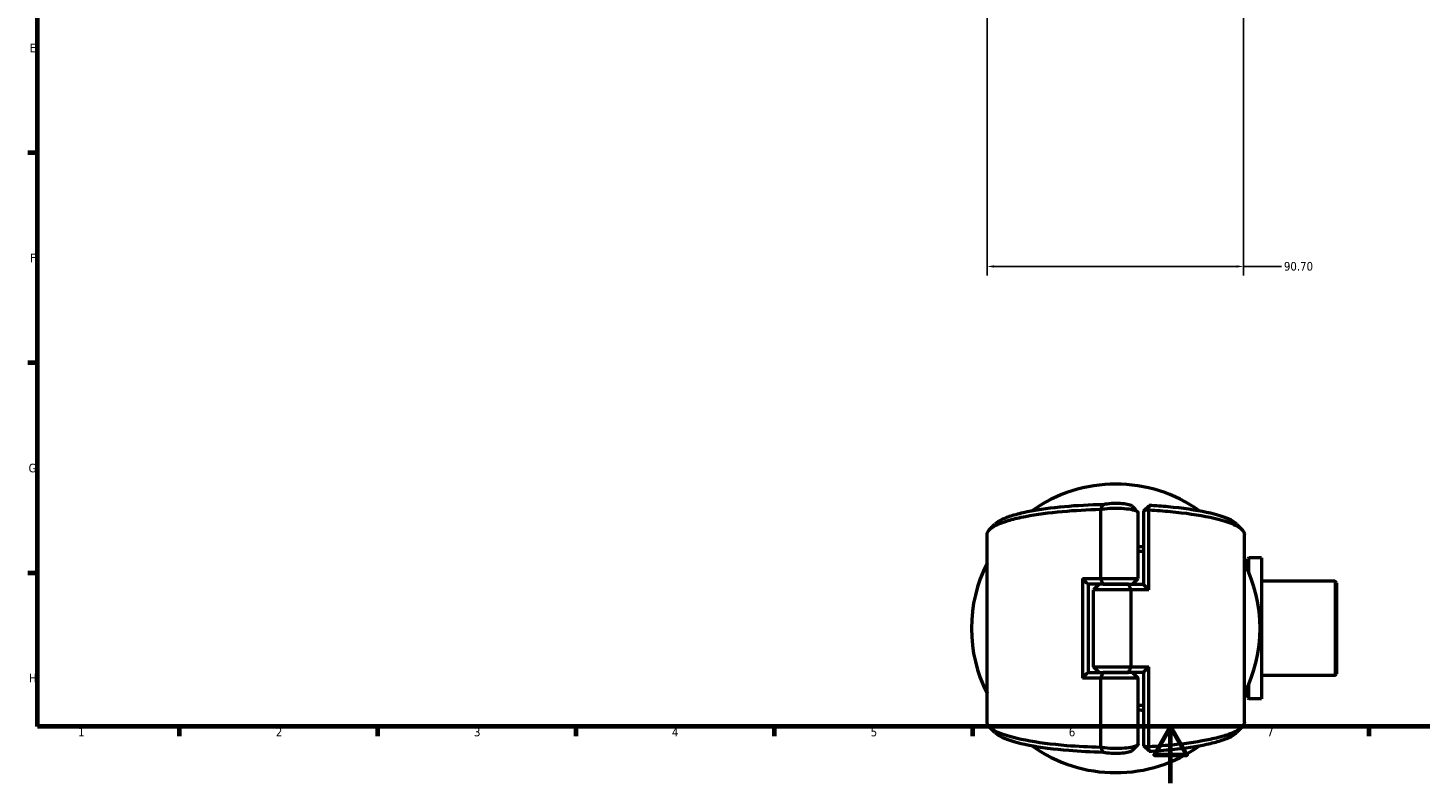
# Model space of a CAD drawing. Header units: millimetres. Extents: x 0 to 904, y 0 to 916.
# Tile 1 of 9: x 17 to 509, y 0 to 267. Entities that reach past the tile are written whole.
import ezdxf

# ---------------------------------------------------------------- set-up
doc = ezdxf.new("R2010")
doc.units = ezdxf.units.MM
for name, color, linetype, lineweight in [('Border (ANSI)', 7, 'Continuous', 70), ('Dimension (ANSI)', 7, 'Continuous', 25), ('Visible (ANSI)', 7, 'Continuous', 50), ('Visible Narrow (ANSI)', 7, 'Continuous', 35)]:
    doc.layers.add(name, color=color, linetype=linetype, lineweight=lineweight)
doc.styles.add('Note Text (ANSI)', font='tahoma.ttf')
doc.dimstyles.new('Default - mm (ANSI)', dxfattribs={"dimtxt": 3.048, "dimasz": 2.5, "dimexe": 3.175, "dimexo": 1.6002, "dimgap": 0.8, "dimtad": 0, "dimtoh": 1, "dimrnd": 1e-08, "dimzin": 4, "dimdsep": 46, "dimtxsty": 'Note Text (ANSI)', "dimcen": 0.09, "dimdle": 10, "dimclrd": 256, "dimclre": 256, "dimclrt": 256, "dimadec": 1, "dimazin": 1, "dimtfac": 1, "dimtofl": 0, "dimtmove": 0, "dimatfit": 3, "dimfxl": 1, "dimtolj": 1, "dimtzin": 4, "dimlwd": -1, "dimlwe": -1, "dimarcsym": 0})

# ---------------------------------------------------------------- blocks, each defined once
blk = doc.blocks.new('Borders Default Border')
at = {"layer": 'Border (ANSI)'}
for p, q in [((20, 222.75), (16.55, 222.75)), ((20, 148.5), (16.55, 148.5)), ((20, 74.25), (16.55, 74.25)), ((70.08, 20), (70.08, 16.55)), ((140.17, 20), (140.17, 16.55)), ((210.25, 20), (210.25, 16.55)), ((280.33, 20), (280.33, 16.55)), ((350.42, 20), (350.42, 16.55)), ((490.58, 20), (490.58, 16.55))]:
    blk.add_line(p, q, dxfattribs=at)
at = {"layer": 'Border (ANSI)', "flags": 128}
for points in [[(20, 20), (20, 574), (821, 574), (821, 20), (20, 20)], [(420.5, 0), (420.5, 20), (414.73, 10), (426.27, 10), (420.5, 20)]]:
    blk.add_lwpolyline(points, dxfattribs=at)
at = {"layer": 'Border (ANSI)', "char_height": 3.05, "attachment_point": 7, "style": 'Note Text (ANSI)'}
for s, insert in [('E', (17.21, 258.35)), ('F', (17.29, 184.1)), ('G', (16.81, 109.79)), ('H', (16.97, 35.6)), ('1', (34.35, 16.55)), ('2', (104.2, 16.55)), ('3', (174.26, 16.49)), ('4', (244.23, 16.55)), ('5', (314.48, 16.49)), ('6', (384.49, 16.49)), ('7', (454.6, 16.55))]:
    blk.add_mtext(s, dxfattribs=dict(at, insert=insert))
blk = doc.blocks.new('*D7')
at = {"layer": 'Defpoints', "color": 0, "transparency": 16777216}
for p in [(446.28, 324.1), (355.59, 318.86), (446.28, 182.62)]:
    blk.add_point(p, dxfattribs=at)
at = {"layer": 'Dimension (ANSI)', "transparency": 16777216}
for p, q in [((446.28, 322.5), (446.28, 179.44)), ((355.59, 317.26), (355.59, 179.44)), ((358.09, 182.62), (443.78, 182.62)), ((446.28, 182.62), (459.73, 182.62))]:
    blk.add_line(p, q, dxfattribs=at)
for points in [[(358.09, 183.03), (358.09, 182.2), (355.59, 182.62)], [(443.78, 183.03), (443.78, 182.2), (446.28, 182.62)]]:
    blk.add_solid(points, dxfattribs=at)
at = {"layer": 'Dimension (ANSI)', "transparency": 16777216, "insert": (460.53, 184.2), "char_height": 3.048, "attachment_point": 1, "style": 'Note Text (ANSI)'}
blk.add_mtext('\\A1;90.70', dxfattribs=at)

msp = doc.modelspace()

# ---------------------------------------------------------------- linework, layer by layer
at = {"layer": 'Visible (ANSI)'}
for p, q in [((395.671, 96.768), (395.671, 72.283)), ((408.995, 72.283), (408.995, 95.615)), ((410.885, 96.209), (412.885, 98.144)), ((412.829, 96.545), (410.885, 96.209)), ((410.885, 96.209), (410.885, 70.234)), ((412.829, 68.283), (412.829, 96.545)), ((355.585, 21.549), (355.585, 87.867)), ((446.585, 21.549), (446.585, 87.867)), ((447.294, 76.29), (447.813, 79.232)), ((452.565, 79.645), (448.305, 79.645)), ((452.565, 79.645), (452.565, 29.771)), ((389.342, 72.283), (389.342, 37.133)), ((389.342, 72.283), (395.671, 72.283)), ((391.285, 70.332), (391.285, 39.084)), ((396.609, 70.283), (391.285, 70.283)), ((395.175, 70.283), (393.175, 68.283)), ((395.671, 72.283), (408.995, 72.283)), ((405.562, 70.283), (396.609, 70.283)), ((396.609, 70.283), (405.562, 70.283)), ((405.562, 70.283), (410.885, 70.283)), ((406.995, 70.283), (408.995, 72.283)), ((478.585, 71.333), (452.565, 71.333)), ((479.085, 70.833), (479.085, 38.584)), ((406.5, 68.283), (393.175, 68.283)), ((393.175, 41.133), (393.175, 68.283)), ((412.829, 68.283), (406.5, 68.283)), ((406.5, 41.133), (406.5, 68.283)), ((393.175, 41.133), (406.5, 41.133)), ((395.175, 39.133), (393.175, 41.133)), ((406.5, 41.133), (412.829, 41.133)), ((412.829, 12.872), (412.829, 41.133)), ((395.671, 37.133), (389.342, 37.133)), ((391.285, 39.133), (396.609, 39.133)), ((408.995, 37.133), (395.671, 37.133)), ((395.671, 37.133), (395.671, 12.648)), ((396.609, 39.133), (405.562, 39.133)), ((405.562, 39.133), (396.609, 39.133)), ((410.885, 39.133), (405.562, 39.133)), ((406.995, 39.133), (408.995, 37.133)), ((408.995, 13.802), (408.995, 37.133)), ((410.885, 39.182), (410.885, 13.207)), ((478.585, 38.084), (452.565, 38.084)), ((447.294, 33.126), (447.813, 30.185)), ((452.565, 29.771), (448.305, 29.771)), ((410.885, 13.207), (412.829, 12.872)), ((412.885, 11.273), (410.885, 13.207))]:
    msp.add_line(p, q, dxfattribs=at)
for centre, radius, start, end in [((401.085, 54.708), 51, 54.36111, 125.63889), ((448.305, 79.145), 0.5, 90, 170), ((401.085, 54.708), 51, 153.14554, 206.85446), ((401.085, 54.708), 51, 333.14554, 26.85446), ((478.585, 70.833), 0.5, 0, 90), ((478.585, 38.584), 0.5, 270, 0), ((448.305, 30.271), 0.5, 190, 270), ((401.085, 54.708), 51, 234.36111, 305.63889)]:
    msp.add_arc(centre, radius, start, end, dxfattribs=at)
for points, knots in [([(406.884, 97.879), (406.814, 97.95), (406.71, 98.019), (406.576, 98.086), (406.353, 98.197), (406.044, 98.3), (405.058, 98.539), (404.269, 98.656), (402.461, 98.808), (401.432, 98.837), (399.304, 98.79), (398.214, 98.7), (397.078, 98.515), (396.839, 98.469), (396.622, 98.419)], [1.7640504, 1.7640504, 1.7640504, 1.7640504, 1.947733, 1.947733, 1.947733, 2.2519338, 2.2519338, 2.7386551, 2.7386551, 3.2534201, 3.2534201, 3.832456, 3.832456, 4.000852, 4.000852, 4.000852, 4.000852]), ([(355.586, 87.867), (355.586, 88.188), (355.673, 88.509), (355.848, 88.828), (356.346, 89.734), (357.551, 90.625), (360.569, 91.985), (361.989, 92.488), (365.286, 93.432), (367.163, 93.873), (373.032, 95.011), (377.486, 95.614), (386.551, 96.427), (391.069, 96.677), (395.671, 96.786)], [1.5623176, 1.5623176, 1.5623176, 1.5623176, 1.6699392, 1.6699392, 1.6699392, 1.9755698, 1.9755698, 2.1678181, 2.1678181, 2.3600664, 2.3600664, 2.7130166, 2.7130166, 3.0212811, 3.0212811, 3.0212811, 3.0212811]), ([(396.622, 98.419), (391.928, 98.324), (387.315, 98.077), (378.368, 97.274), (374.093, 96.693), (368.479, 95.598), (366.689, 95.174), (363.552, 94.267), (362.205, 93.783), (359.901, 92.726), (358.994, 92.147), (358.403, 91.557)], [-3.038705, -3.038705, -3.038705, -3.038705, -2.7130166, -2.7130166, -2.3600664, -2.3600664, -2.1678181, -2.1678181, -1.9755698, -1.9755698, -1.764759, -1.764759, -1.764759, -1.764759]), ([(395.671, 96.768), (395.853, 96.803), (396.043, 96.836), (397.401, 97.051), (398.803, 97.167), (401.529, 97.227), (402.843, 97.19), (405.181, 96.995), (406.216, 96.845), (407.548, 96.537), (407.977, 96.402), (408.3, 96.258), (408.623, 96.114), (408.84, 95.96), (408.976, 95.741), (408.995, 95.678), (408.995, 95.615)], [-3.930402, -3.930402, -3.930402, -3.930402, -3.832456, -3.832456, -3.2534201, -3.2534201, -2.7386551, -2.7386551, -2.2519338, -2.2519338, -1.947733, -1.947733, -1.947733, -1.6435322, -1.6435322, -1.5220608, -1.5220608, -1.5220608, -1.5220608]), ([(396.622, 98.419), (396.462, 98.151), (396.306, 97.88), (396, 97.337), (395.849, 97.062), (395.701, 96.787)], [-0.2644332, -0.2644332, -0.2644332, -0.2644332, -0.13294016, -0.13294016, 0, 0, 0, 0]), ([(412.829, 96.545), (412.839, 96.811), (412.848, 97.078), (412.867, 97.611), (412.877, 97.877), (412.885, 98.144)], [-0.26029679, -0.26029679, -0.26029679, -0.26029679, -0.13020283, -0.13020283, 0, 0, 0, 0]), ([(412.829, 96.545), (415.41, 96.408), (417.931, 96.226), (425.665, 95.51), (430.494, 94.812), (438.42, 93.118), (441.537, 92.127), (445.251, 90.204), (446.235, 89.302), (446.507, 88.392), (446.559, 88.218), (446.585, 88.043), (446.585, 87.867)], [0.2632913, 0.2632913, 0.2632913, 0.2632913, 0.4409316, 0.4409316, 0.8305694, 0.8305694, 1.2148456, 1.2148456, 1.5205589, 1.5205589, 1.5205589, 1.579275, 1.579275, 1.579275, 1.579275]), ([(443.767, 91.557), (443.314, 92.011), (442.674, 92.457), (439.91, 93.919), (436.95, 94.872), (429.377, 96.502), (424.745, 97.173), (417.461, 97.849), (415.2, 98.015), (412.885, 98.144)], [-1.3768336, -1.3768336, -1.3768336, -1.3768336, -1.2148456, -1.2148456, -0.8305694, -0.8305694, -0.4409316, -0.4409316, -0.2749359, -0.2749359, -0.2749359, -0.2749359]), ([(410.885, 83.615), (410.799, 83.61), (410.712, 83.605), (410.086, 83.568), (409.542, 83.54), (408.995, 83.513)], [-0.296560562, -0.296560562, -0.296560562, -0.296560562, -0.288467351, -0.288467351, -0.238108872, -0.238108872, -0.238108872, -0.238108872]), ([(408.995, 81.909), (409.384, 81.929), (409.77, 81.95), (410.398, 81.987), (410.642, 82.001), (410.885, 82.017)], [0.250734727, 0.250734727, 0.250734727, 0.250734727, 0.288467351, 0.288467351, 0.312531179, 0.312531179, 0.312531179, 0.312531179]), ([(410.885, 27.4), (410.642, 27.415), (410.398, 27.43), (409.77, 27.467), (409.384, 27.488), (408.995, 27.507)], [-0.312531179, -0.312531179, -0.312531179, -0.312531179, -0.288467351, -0.288467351, -0.250734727, -0.250734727, -0.250734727, -0.250734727]), ([(408.995, 25.903), (409.542, 25.877), (410.086, 25.848), (410.712, 25.812), (410.799, 25.806), (410.885, 25.801)], [0.238108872, 0.238108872, 0.238108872, 0.238108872, 0.288467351, 0.288467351, 0.296560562, 0.296560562, 0.296560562, 0.296560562]), ([(395.671, 12.63), (391.617, 12.726), (387.629, 12.932), (378.422, 13.679), (373.427, 14.329), (365.093, 15.945), (361.734, 16.906), (357.551, 18.791), (356.346, 19.682), (355.848, 20.588), (355.673, 20.907), (355.586, 21.228), (355.586, 21.549)], [-3.0212811, -3.0212811, -3.0212811, -3.0212811, -2.7497567, -2.7497567, -2.3600664, -2.3600664, -1.9755698, -1.9755698, -1.6699392, -1.6699392, -1.6699392, -1.5623176, -1.5623176, -1.5623176, -1.5623176]), ([(446.585, 21.549), (446.585, 21.374), (446.559, 21.199), (446.507, 21.024), (446.235, 20.114), (445.251, 19.212), (442.571, 17.825), (441.277, 17.309), (438.217, 16.336), (436.452, 15.878), (430.871, 14.685), (426.57, 14.039), (418.972, 13.268), (415.944, 13.037), (412.829, 12.872)], [-1.579275, -1.579275, -1.579275, -1.579275, -1.5205589, -1.5205589, -1.5205589, -1.2148456, -1.2148456, -1.0227075, -1.0227075, -0.8305694, -0.8305694, -0.4777184, -0.4777184, -0.2632913, -0.2632913, -0.2632913, -0.2632913]), ([(358.403, 17.86), (358.994, 17.269), (359.901, 16.691), (363.304, 15.129), (366.5, 14.205), (374.472, 12.65), (379.266, 12.024), (388.356, 11.285), (392.458, 11.082), (396.622, 10.997)], [1.764759, 1.764759, 1.764759, 1.764759, 1.9755698, 1.9755698, 2.3600664, 2.3600664, 2.7497567, 2.7497567, 3.038705, 3.038705, 3.038705, 3.038705]), ([(412.885, 11.273), (415.713, 11.43), (418.461, 11.643), (425.613, 12.371), (429.737, 12.992), (435.07, 14.14), (436.752, 14.58), (439.658, 15.516), (440.882, 16.012), (442.674, 16.959), (443.314, 17.406), (443.767, 17.86)], [0.2749359, 0.2749359, 0.2749359, 0.2749359, 0.4777184, 0.4777184, 0.8305694, 0.8305694, 1.0227075, 1.0227075, 1.2148456, 1.2148456, 1.3768336, 1.3768336, 1.3768336, 1.3768336]), ([(408.995, 13.802), (408.995, 13.738), (408.976, 13.675), (408.84, 13.456), (408.623, 13.302), (408.3, 13.158), (407.977, 13.014), (407.548, 12.88), (406.216, 12.571), (405.181, 12.421), (402.843, 12.227), (401.529, 12.189), (398.803, 12.249), (397.401, 12.365), (396.043, 12.58), (395.853, 12.613), (395.671, 12.648)], [1.5220608, 1.5220608, 1.5220608, 1.5220608, 1.6435322, 1.6435322, 1.947733, 1.947733, 1.947733, 2.2519338, 2.2519338, 2.7386551, 2.7386551, 3.2534201, 3.2534201, 3.832456, 3.832456, 3.930402, 3.930402, 3.930402, 3.930402]), ([(395.701, 12.629), (395.846, 12.36), (395.995, 12.089), (396.3, 11.546), (396.459, 11.27), (396.622, 10.997)], [-0.26449622, -0.26449622, -0.26449622, -0.26449622, -0.13385771, -0.13385771, 0, 0, 0, 0]), ([(396.622, 10.997), (396.839, 10.947), (397.078, 10.901), (398.214, 10.717), (399.304, 10.626), (401.432, 10.579), (402.461, 10.609), (404.269, 10.76), (405.058, 10.877), (406.044, 11.116), (406.353, 11.22), (406.576, 11.331), (406.71, 11.397), (406.814, 11.467), (406.884, 11.537)], [-4.000852, -4.000852, -4.000852, -4.000852, -3.832456, -3.832456, -3.2534201, -3.2534201, -2.7386551, -2.7386551, -2.2519338, -2.2519338, -1.947733, -1.947733, -1.947733, -1.7640504, -1.7640504, -1.7640504, -1.7640504]), ([(412.885, 11.273), (412.877, 11.539), (412.867, 11.806), (412.848, 12.338), (412.839, 12.605), (412.829, 12.872)], [-0.26029608, -0.26029608, -0.26029608, -0.26029608, -0.13009062, -0.13009062, 0, 0, 0, 0])]:
    msp.add_open_spline(points, degree=3, knots=knots, dxfattribs=at)
for points in [[(395.701, 96.787), (395.691, 96.781), (395.681, 96.775), (395.671, 96.768)], [(395.701, 96.787), (395.691, 96.787), (395.681, 96.787), (395.671, 96.786)], [(406.884, 97.879), (407.536, 97.225), (408.189, 96.572), (408.843, 95.919)], [(356.444, 89.598), (357.097, 90.251), (357.75, 90.904), (358.402, 91.557)], [(443.768, 91.557), (444.421, 90.904), (445.074, 90.251), (445.727, 89.598)], [(391.285, 70.332), (390.635, 70.977), (389.986, 71.628), (389.342, 72.283)], [(395.671, 72.283), (395.967, 71.62), (396.282, 70.94), (396.609, 70.283)], [(405.562, 70.283), (405.889, 69.627), (406.204, 68.947), (406.5, 68.283)], [(410.885, 70.234), (411.536, 69.59), (412.185, 68.938), (412.829, 68.283)], [(405.562, 39.133), (405.889, 39.79), (406.204, 40.47), (406.5, 41.133)], [(412.829, 41.133), (412.185, 40.478), (411.536, 39.827), (410.885, 39.182)], [(391.285, 39.084), (390.635, 38.44), (389.986, 37.788), (389.342, 37.133)], [(396.609, 39.133), (396.282, 38.477), (395.967, 37.797), (395.671, 37.133)], [(358.402, 17.86), (357.75, 18.513), (357.097, 19.166), (356.444, 19.818)], [(445.727, 19.818), (445.074, 19.166), (444.421, 18.513), (443.768, 17.86)], [(395.671, 12.648), (395.681, 12.642), (395.691, 12.636), (395.701, 12.629)], [(395.671, 12.63), (395.681, 12.63), (395.691, 12.63), (395.701, 12.629)], [(408.843, 13.497), (408.189, 12.845), (407.536, 12.192), (406.884, 11.537)]]:
    msp.add_open_spline(points, degree=3, dxfattribs=at)
at = {"layer": 'Visible Narrow (ANSI)'}
for p, q in [((447.813, 75.531), (447.813, 79.221)), ((448.305, 79.63), (448.305, 74.51)), ((478.585, 38.288), (478.585, 71.128)), ((448.305, 34.906), (448.305, 29.786)), ((447.813, 30.195), (447.813, 33.885))]:
    msp.add_line(p, q, dxfattribs=at)

# ---------------------------------------------------------------- block references
msp.add_blockref('Borders Default Border', (0, 0))

# ---------------------------------------------------------------- dimensions: what is measured, and where the dimension line sits
at = {"layer": 'Dimension (ANSI)'}
dim = msp.add_linear_dim(base=(446.283, 182.618), p1=(355.586, 318.864), p2=(446.283, 324.097), angle=180, dimstyle='Default - mm (ANSI)', override={"dimgap": 0.8, "dimtoh": 0, "dimdec": 2, "dimtol": 0, "dimlim": 0, "dimtp": 0, "dimtm": 0, "dimtdec": 2, "dimatfit": 2}, dxfattribs=at)
dim.commit()
dim.dimension.update_dxf_attribs({"geometry": '*D7', "text_midpoint": (465.586, 182.618), "dimtype": 160})

doc.saveas('drawing.dxf')
